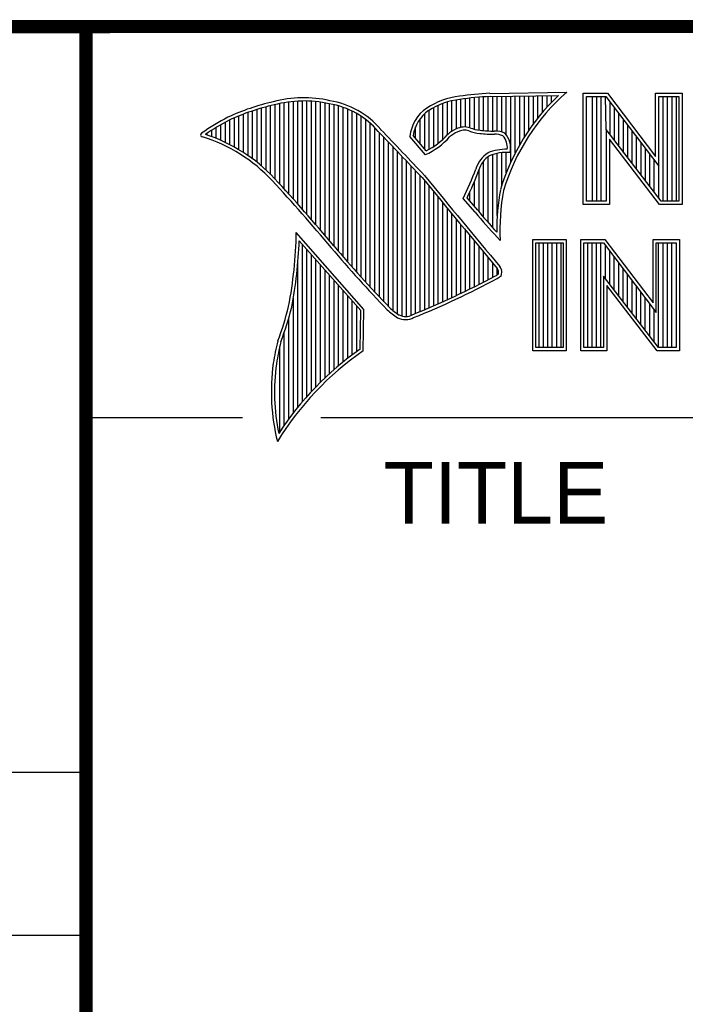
# Model space of a CAD drawing. Header units: inches. Extents: x 0 to 22, y 0 to 17.
# Tile 4 of 9: x 16.3 to 17.3, y 1.5 to 3. Entities that reach past the tile are written whole.
import ezdxf

# ---------------------------------------------------------------- set-up
doc = ezdxf.new("R2010")
doc.units = ezdxf.units.IN
doc.header["$LTSCALE"] = 1.21
doc.header["$MEASUREMENT"] = 0
doc.layers.get('0').update_dxf_attribs({"linetype": 'CONTINUOUS'})
doc.styles.get("Standard").update_dxf_attribs({"font": 'txt', "width": 0.8})

msp = doc.modelspace()

# ---------------------------------------------------------------- linework, layer by layer
at = {"color": 2, "linetype": 'CONTINUOUS'}
for p, q in [((16.3737, 2.9596), (21.5037, 2.9596)), ((16.3737, 2.9596), (16.3737, 1.2496)), ((16.375, 2.96), (21.5, 2.96)), ((16.9537, 2.8069), (16.9537, 2.8518)), ((16.9606, 2.8048), (16.9606, 2.8525)), ((16.9674, 2.8034), (16.9674, 2.8531)), ((16.9742, 2.8027), (16.9742, 2.8536)), ((16.981, 2.8023), (16.981, 2.854)), ((16.9838, 2.8589), (17.0997, 2.8607)), ((16.9839, 2.8541), (17.087, 2.8557)), ((16.9879, 2.802), (16.9879, 2.8542)), ((16.9947, 2.8019), (16.9947, 2.8543)), ((17.0015, 2.8005), (17.0015, 2.8544)), ((17.0083, 2.7963), (17.0083, 2.8545)), ((17.0152, 2.755), (17.0152, 2.8546)), ((17.022, 2.7691), (17.022, 2.8547)), ((17.0288, 2.7817), (17.0288, 2.8548)), ((17.0357, 2.7931), (17.0357, 2.8549)), ((17.0425, 2.8035), (17.0425, 2.855)), ((17.0493, 2.8131), (17.0493, 2.8551)), ((17.0561, 2.822), (17.0561, 2.8552)), ((17.063, 2.8303), (17.063, 2.8553)), ((17.0698, 2.8381), (17.0698, 2.8554)), ((17.0766, 2.8454), (17.0766, 2.8555)), ((17.1243, 2.8592), (17.1609, 2.8592)), ((17.1243, 2.6915), (17.1243, 2.8592)), ((17.1291, 2.8543), (17.1585, 2.8543)), ((17.1291, 2.6963), (17.1291, 2.8543)), ((17.1381, 2.6963), (17.1381, 2.8543)), ((17.1447, 2.6963), (17.1447, 2.8543)), ((17.1514, 2.6963), (17.1514, 2.8543)), ((17.1589, 2.8042), (17.1581, 2.8543)), ((17.1585, 2.8543), (17.2383, 2.7492)), ((17.1609, 2.8592), (17.2334, 2.7636)), ((17.2334, 2.8592), (17.2732, 2.8592)), ((17.2334, 2.7636), (17.2334, 2.8592)), ((17.2383, 2.8543), (17.2684, 2.8543)), ((17.2383, 2.7492), (17.2383, 2.8543)), ((17.2449, 2.6963), (17.2449, 2.8543)), ((17.2515, 2.6963), (17.2515, 2.8543)), ((17.2582, 2.6963), (17.2582, 2.8543)), ((17.2649, 2.6963), (17.2649, 2.8543)), ((17.2684, 2.8543), (17.2684, 2.6963)), ((17.2732, 2.8592), (17.2732, 2.6915)), ((16.6397, 2.7492), (16.6397, 2.8367)), ((16.6465, 2.7431), (16.6465, 2.8386)), ((16.6533, 2.7366), (16.6533, 2.8403)), ((16.6602, 2.7295), (16.6602, 2.8419)), ((16.667, 2.7221), (16.667, 2.8435)), ((16.6738, 2.7146), (16.6738, 2.8449)), ((16.6806, 2.707), (16.6806, 2.8459)), ((16.6875, 2.6995), (16.6875, 2.8467)), ((16.6943, 2.6918), (16.6943, 2.8472)), ((16.7011, 2.6841), (16.7011, 2.8474)), ((16.708, 2.6764), (16.708, 2.8474)), ((16.7148, 2.6685), (16.7148, 2.847)), ((16.7216, 2.6607), (16.7216, 2.8465)), ((16.7284, 2.6527), (16.7284, 2.8456)), ((16.7353, 2.6447), (16.7353, 2.8445)), ((16.7421, 2.6366), (16.7421, 2.8431)), ((16.7489, 2.6285), (16.7489, 2.8417)), ((16.7557, 2.6204), (16.7557, 2.84)), ((16.7626, 2.6125), (16.7626, 2.8378)), ((16.8991, 2.7788), (16.8991, 2.8375)), ((16.9059, 2.7837), (16.9059, 2.8408)), ((16.9128, 2.7896), (16.9128, 2.8436)), ((16.9196, 2.7966), (16.9196, 2.8459)), ((16.9264, 2.8018), (16.9264, 2.8477)), ((16.9332, 2.8053), (16.9332, 2.849)), ((16.9401, 2.8077), (16.9401, 2.8499)), ((16.9469, 2.8082), (16.9469, 2.8509)), ((17.1648, 2.7965), (17.1648, 2.8461)), ((17.1714, 2.7879), (17.1714, 2.8373)), ((16.5987, 2.7778), (16.5987, 2.8221)), ((16.6055, 2.7738), (16.6055, 2.8249)), ((16.6124, 2.7696), (16.6124, 2.8276)), ((16.6192, 2.765), (16.6192, 2.8301)), ((16.626, 2.7601), (16.626, 2.8325)), ((16.6329, 2.7549), (16.6329, 2.8347)), ((16.7694, 2.6046), (16.7694, 2.8352)), ((16.7762, 2.5968), (16.7762, 2.8321)), ((16.7831, 2.5891), (16.7831, 2.8284)), ((16.7899, 2.5815), (16.7899, 2.8242)), ((16.8855, 2.7749), (16.8855, 2.8281)), ((16.8923, 2.7747), (16.8923, 2.8335)), ((17.1781, 2.7792), (17.1781, 2.8285)), ((16.5714, 2.7909), (16.5714, 2.8075)), ((16.5782, 2.788), (16.5782, 2.8116)), ((16.5851, 2.7849), (16.5851, 2.8154)), ((16.5919, 2.7815), (16.5919, 2.819)), ((16.7967, 2.5739), (16.7967, 2.8193)), ((16.8035, 2.5665), (16.8035, 2.8136)), ((16.8104, 2.5591), (16.8104, 2.807)), ((16.8718, 2.791), (16.8718, 2.8085)), ((16.8786, 2.783), (16.8786, 2.8206)), ((17.1848, 2.7705), (17.1848, 2.8197)), ((17.1915, 2.7618), (17.1915, 2.8109)), ((16.5578, 2.796), (16.5578, 2.7989)), ((16.5646, 2.7936), (16.5646, 2.8033)), ((16.8172, 2.5519), (16.8172, 2.7996)), ((16.824, 2.5447), (16.824, 2.7924)), ((16.8864, 2.7664), (16.8632, 2.7937)), ((16.8877, 2.7723), (16.8682, 2.7952)), ((17.2418, 2.6963), (17.1589, 2.8042)), ((17.1589, 2.8042), (17.1589, 2.6963)), ((17.1981, 2.7531), (17.1981, 2.8021)), ((17.2048, 2.7445), (17.2048, 2.7933)), ((16.8308, 2.5375), (16.8308, 2.7853)), ((16.8377, 2.5314), (16.8377, 2.7781)), ((17.2395, 2.6915), (17.1637, 2.7899)), ((17.1637, 2.7899), (17.1637, 2.6915)), ((17.2115, 2.7358), (17.2115, 2.7845)), ((16.8445, 2.5262), (16.8445, 2.7709)), ((16.8513, 2.523), (16.8513, 2.7637)), ((16.981, 2.664), (16.981, 2.7634)), ((16.9879, 2.6563), (16.9879, 2.7665)), ((16.9947, 2.6748), (16.9947, 2.7683)), ((17.0015, 2.7195), (17.0015, 2.7694)), ((17.0083, 2.7388), (17.0083, 2.7698)), ((17.2182, 2.7271), (17.2182, 2.7757)), ((17.2248, 2.7184), (17.2248, 2.7669)), ((16.8581, 2.5224), (16.8581, 2.7565)), ((16.865, 2.5241), (16.865, 2.7493)), ((16.9742, 2.672), (16.9742, 2.7568)), ((17.2315, 2.7098), (17.2315, 2.7581)), ((17.2382, 2.7011), (17.2383, 2.7492)), ((16.8718, 2.527), (16.8718, 2.7421)), ((16.8786, 2.5298), (16.8786, 2.7348)), ((16.9674, 2.6802), (16.9674, 2.7444)), ((16.8855, 2.5327), (16.8855, 2.727)), ((16.8923, 2.5356), (16.8923, 2.7187)), ((16.9606, 2.6882), (16.9606, 2.7266)), ((16.8991, 2.5385), (16.8991, 2.7104)), ((16.9537, 2.696), (16.9537, 2.7109)), ((16.9059, 2.5415), (16.9059, 2.7022)), ((16.9128, 2.5446), (16.9128, 2.6939)), ((16.9616, 2.6797), (16.9434, 2.7005)), ((16.9653, 2.6828), (16.9492, 2.7013)), ((17.1637, 2.6915), (17.1243, 2.6915)), ((17.1589, 2.6963), (17.1291, 2.6963)), ((17.2732, 2.6915), (17.2395, 2.6915)), ((17.2684, 2.6963), (17.2418, 2.6963)), ((16.9196, 2.5477), (16.9196, 2.6856)), ((16.9264, 2.5508), (16.9264, 2.6774)), ((16.9332, 2.554), (16.9332, 2.6691)), ((16.9401, 2.5573), (16.9401, 2.6608)), ((16.7939, 2.533), (16.6919, 2.6489)), ((16.9469, 2.5606), (16.9469, 2.6526)), ((16.9537, 2.5639), (16.9537, 2.6443)), ((16.789, 2.5312), (16.6964, 2.6365)), ((16.7011, 2.3939), (16.7011, 2.6311)), ((16.9606, 2.5673), (16.9606, 2.6361)), ((16.999, 2.637), (16.9946, 2.6418)), ((17.0482, 2.6383), (17.0988, 2.6383)), ((17.0482, 2.4708), (17.0482, 2.6383)), ((17.0531, 2.6334), (17.0939, 2.6334)), ((17.0531, 2.4756), (17.0531, 2.6334)), ((17.0577, 2.4756), (17.0577, 2.6334)), ((17.0644, 2.4756), (17.0644, 2.6334)), ((17.071, 2.4756), (17.071, 2.6334)), ((17.0777, 2.4756), (17.0777, 2.6334)), ((17.0844, 2.4756), (17.0844, 2.6334)), ((17.0911, 2.4756), (17.0911, 2.6334)), ((17.0939, 2.6334), (17.0939, 2.4756)), ((17.0988, 2.6383), (17.0988, 2.4708)), ((17.1205, 2.6385), (17.1571, 2.6385)), ((17.1205, 2.4708), (17.1205, 2.6385)), ((17.1253, 2.6336), (17.1547, 2.6336)), ((17.1253, 2.4756), (17.1253, 2.6336)), ((17.1311, 2.4756), (17.1311, 2.6336)), ((17.1378, 2.4756), (17.1378, 2.6336)), ((17.1445, 2.4756), (17.1445, 2.6336)), ((17.1511, 2.4756), (17.1511, 2.6336)), ((17.1547, 2.6336), (17.2345, 2.5284)), ((17.1571, 2.6385), (17.2296, 2.5429)), ((17.1578, 2.5799), (17.1578, 2.6295)), ((17.2296, 2.6385), (17.2694, 2.6385)), ((17.2296, 2.5429), (17.2296, 2.6385)), ((17.2345, 2.6336), (17.2646, 2.6336)), ((17.2345, 2.5284), (17.2345, 2.6336)), ((17.2379, 2.4756), (17.2379, 2.6336)), ((17.2446, 2.4756), (17.2446, 2.6336)), ((17.2513, 2.4756), (17.2513, 2.6336)), ((17.2579, 2.4756), (17.2579, 2.6336)), ((17.2646, 2.6336), (17.2646, 2.4756)), ((17.2694, 2.6385), (17.2694, 2.4708)), ((16.708, 2.4018), (16.708, 2.6233)), ((16.7148, 2.4093), (16.7148, 2.6156)), ((16.9674, 2.5708), (16.9674, 2.6278)), ((16.9742, 2.5743), (16.9742, 2.6195)), ((17.1645, 2.5712), (17.1645, 2.6207)), ((16.6943, 2.3857), (16.6943, 2.603)), ((16.7216, 2.4165), (16.7216, 2.6078)), ((16.7284, 2.4233), (16.7284, 2.6001)), ((16.981, 2.5778), (16.981, 2.6113)), ((16.9879, 2.5814), (16.9879, 2.603)), ((17.1712, 2.5625), (17.1712, 2.6119)), ((17.1778, 2.5539), (17.1778, 2.6031)), ((16.7353, 2.4299), (16.7353, 2.5923)), ((16.7421, 2.4363), (16.7421, 2.5846)), ((16.9947, 2.5853), (16.9947, 2.5948)), ((17.1845, 2.5452), (17.1845, 2.5943)), ((17.1912, 2.5365), (17.1912, 2.5855)), ((16.7489, 2.4424), (16.7489, 2.5768)), ((17.238, 2.4756), (17.1551, 2.5834)), ((17.1551, 2.5834), (17.1551, 2.4756)), ((17.2356, 2.4708), (17.1599, 2.5692)), ((17.1599, 2.5692), (17.1599, 2.4708)), ((17.1979, 2.5278), (17.1979, 2.5767)), ((16.7557, 2.4482), (16.7557, 2.569)), ((16.7626, 2.4538), (16.7626, 2.5613)), ((17.2045, 2.5192), (17.2045, 2.5679)), ((17.2112, 2.5105), (17.2112, 2.5591)), ((16.6875, 2.377), (16.6875, 2.5502)), ((16.7694, 2.4592), (16.7694, 2.5535)), ((16.7762, 2.4644), (16.7762, 2.5458)), ((17.2179, 2.5018), (17.2179, 2.5503)), ((17.2246, 2.4931), (17.2246, 2.5415)), ((16.7831, 2.4694), (16.7831, 2.538)), ((16.788, 2.4729), (16.789, 2.5312)), ((16.7927, 2.4704), (16.7939, 2.533)), ((17.2312, 2.4844), (17.2312, 2.5327)), ((16.6806, 2.368), (16.6806, 2.52)), ((16.6738, 2.3584), (16.6738, 2.4982)), ((16.667, 2.3482), (16.667, 2.477)), ((17.0988, 2.4708), (17.0482, 2.4708)), ((17.0939, 2.4756), (17.0531, 2.4756)), ((17.1599, 2.4708), (17.1205, 2.4708)), ((17.1551, 2.4756), (17.1253, 2.4756)), ((17.2694, 2.4708), (17.2356, 2.4708)), ((17.2646, 2.4756), (17.238, 2.4756)), ((16.375, 2.37), (16.6109, 2.37)), ((16.7288, 2.37), (21.5, 2.37)), ((13.61, 1.835), (16.375, 1.835)), ((16.375, 1.5888), (13.61, 1.5888))]:
    msp.add_line(p, q, dxfattribs=at)
at = {"color": 7, "linetype": 'CONTINUOUS', "const_width": 0.02}
for points in [[(13.6, 2.9595), (21.5, 2.96)], [(16.375, 2.96), (16.375, 0.5)]]:
    msp.add_lwpolyline(points, dxfattribs=at)
at = {"color": 2, "linetype": 'CONTINUOUS'}
for centre, radius, start, end in [((16.7034, 2.6747), 0.1775, 77.2819, 105.0682), ((16.9502, 2.7423), 0.1128, 96.3009, 123.1685), ((17.0005, 2.4511), 0.4082, 92.3475, 98.8367), ((17.0005, 2.4511), 0.4034, 92.3569, 98.8525), ((17.308, 2.6221), 0.3216, 133.4014, 163.4571), ((17.308, 2.6221), 0.3168, 131.1193, 163.4132), ((16.7315, 2.5144), 0.3399, 102.6162, 114.8514), ((16.7315, 2.5144), 0.3351, 102.5989, 114.8296), ((16.7034, 2.6747), 0.1727, 77.2314, 105.1003), ((16.7222, 2.7226), 0.1221, 40.1653, 80.8429), ((16.7222, 2.7226), 0.1269, 40.2333, 80.7735), ((16.923, 2.7875), 0.0602, 125.032, 174.0466), ((16.9502, 2.7423), 0.108, 96.2443, 123.1259), ((16.7759, 2.4698), 0.3996, 117.9347, 124.5691), ((16.923, 2.7875), 0.0554, 125.1142, 171.9572), ((16.7759, 2.4698), 0.3948, 117.954, 124.0374), ((16.9455, 2.7813), 0.0269, 72.6128, 117.3853), ((16.977, 2.8697), 0.067, 249.4455, 263.1373), ((16.5507, 2.7963), 0.00298, 121.3543, 265.8048), ((16.4773, 2.5601), 0.2445, 43.1672, 72.5708), ((16.4772, 2.5601), 0.2493, 43.1664, 71.8497), ((9.1994, -4.4938), 10.5463, 43.2461, 43.76704), ((9.199, -4.4944), 10.5518, 43.24607, 43.76701), ((16.8429, 2.8642), 0.107, 293.9928, 318.4439), ((16.8429, 2.8642), 0.1022, 295.9966, 318.5916), ((16.9517, 2.7612), 0.0478, 112.9196, 132.2699), ((16.9517, 2.7612), 0.043, 112.6662, 131.9321), ((16.9455, 2.7813), 0.0221, 72.9381, 117.8635), ((16.977, 2.8697), 0.0718, 249.5515, 263.1636), ((16.9944, 3.0501), 0.253, 264.1107, 269.1006), ((16.9944, 3.0501), 0.2482, 264.1189, 269.068), ((16.9917, 2.7681), 0.0339, 64.4685, 92.2537), ((16.9917, 2.7681), 0.0291, 66.3231, 92.5053), ((16.9825, 2.7769), 0.0275, 355.2987, 40.4494), ((16.9825, 2.7769), 0.0323, 347.1178, 42.4037), ((17.0047, 2.732), 0.0441, 122.6948, 163.4996), ((17.0047, 2.732), 0.0393, 123.3496, 163.7165), ((17.0094, 2.698), 0.0767, 89.6565, 111.8738), ((17.0094, 2.698), 0.0719, 86.3769, 111.5054), ((117.1292, 85.4341), 129.954, 219.521832, 219.600442), ((16.5488, 2.8964), 0.4406, 333.6063, 339.8409), ((16.5488, 2.8963), 0.4454, 334.022, 339.8635), ((14.6645, 0.8858), 2.7122, 39.9143, 42.7655), ((14.6639, 0.8852), 2.7178, 39.9159, 42.7668), ((117.205, 85.4976), 130.0576, 219.522219, 219.6006), ((17.3248, 2.6518), 0.3309, 169.2392, 180.3763), ((17.3248, 2.6518), 0.3261, 169.2807, 182.6075), ((17.5234, 3.1364), 0.724, 219.1087, 223.0885), ((17.5234, 3.1364), 0.7192, 219.1032, 222.5932), ((16.0461, 2.6599), 0.6459, 349.0852, 359.0204), ((16.0461, 2.6599), 0.6507, 349.0758, 357.94), ((18.1343, 3.7937), 1.8102, 220.042, 224.0069), ((18.1342, 3.7937), 1.815, 220.0434, 224.0127), ((16.98, 2.6057), 0.0252, 299.2501, 311.2614), ((16.98, 2.6057), 0.03, 299.1847, 314.8198), ((16.9709, 2.5786), 0.0288, 26.3697, 33.9), ((16.9687, 2.5899), 0.028, 353.6797, 3.043), ((16.9709, 2.5786), 0.0336, 24.6866, 34.3242), ((16.9687, 2.5899), 0.0328, 350.4758, 4.7759), ((16.3916, 3.7016), 1.269, 291.9871, 298.2491), ((16.3917, 3.7016), 1.2737, 291.9984, 298.2504), ((16.2632, 2.6388), 0.4292, 339.0712, 346.3669), ((16.2632, 2.6388), 0.434, 339.1085, 346.381), ((16.9079, 2.6176), 0.116, 227.0911, 236.9191), ((16.9079, 2.6176), 0.1112, 227.1627, 236.7917), ((16.8565, 2.5437), 0.0213, 243.4913, 298.7009), ((16.8565, 2.5437), 0.0261, 242.8484, 298.0511), ((17.0658, 2.3848), 0.4141, 165.9359, 170.6858), ((17.0658, 2.3848), 0.4093, 165.9761, 170.6762), ((17.0508, 2.0969), 0.454, 124.6428, 148.5563), ((17.0508, 2.0969), 0.4588, 124.9509, 147.098), ((16.9723, 2.4095), 0.318, 172.3562, 193.7958), ((16.9723, 2.4095), 0.3132, 172.3688, 191.6866)]:
    msp.add_arc(centre, radius, start, end, dxfattribs=at)

# ---------------------------------------------------------------- texts
msp.add_text('TITLE', height=0.093, dxfattribs=at).set_placement((16.8235, 2.21))

doc.saveas('drawing.dxf')
